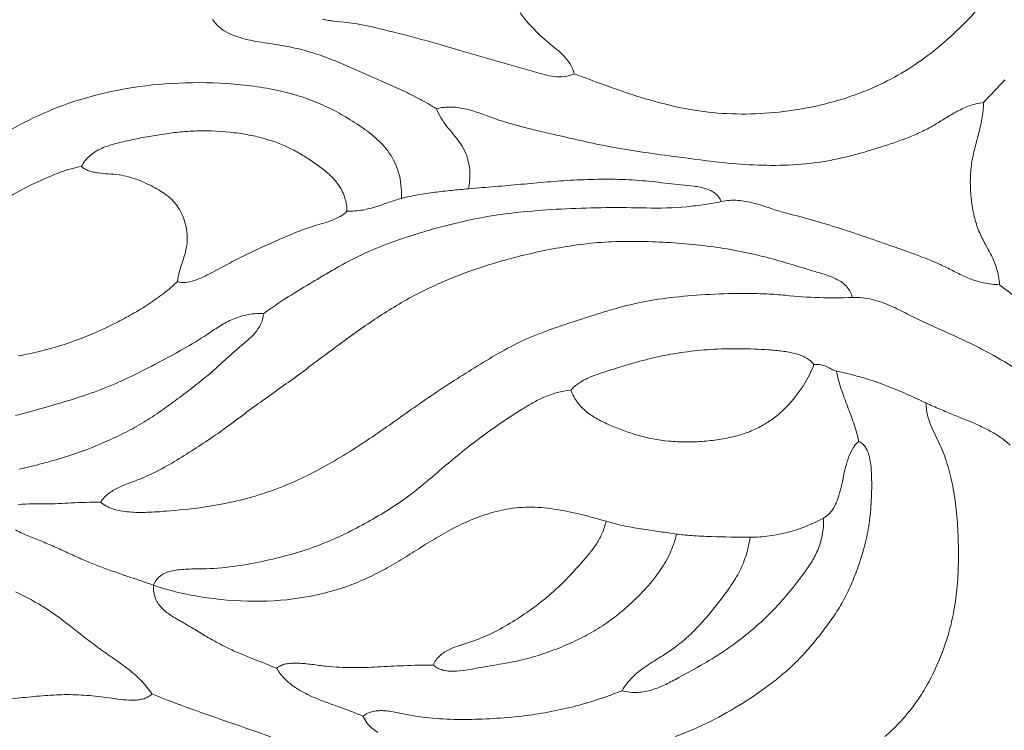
# Model space of a CAD drawing. Header units: millimetres. Extents: x 3808 to 296674, y 522 to 278159.
# Tile 7 of 13: x 174808 to 246065, y 38451 to 89907. Entities that reach past the tile are written whole.
import ezdxf

# ---------------------------------------------------------------- set-up
doc = ezdxf.new("R2010")
doc.units = ezdxf.units.MM
doc.layers.add('03_SMOOTH_PATHS_WATER_BRIDGES', color=7, linetype='CONTINUOUS', lineweight=18)

msp = doc.modelspace()

# ---------------------------------------------------------------- linework, layer by layer
at = {"layer": '03_SMOOTH_PATHS_WATER_BRIDGES'}
for points in [[(244249, 90803, -0.022248), (242754, 89227, -0.02189), (241134, 87786, -0.026214), (239361, 86493, -0.059424), (235194, 84437, -0.028075), (232741, 83722, -0.02677), (230104, 83257, -0.027776), (227376, 83076, -0.030901), (224647, 83213, -0.028585), (221998, 83678, -0.019564), (219472, 84377, -0.010778), (217105, 85189, -0.001189), (214931, 85995, -0.082846), (214219, 85785, -0.06025), (213493, 85787, -0.033619), (212767, 85927, -0.01004), (212055, 86129, 0.002806), (209370, 86906, -0.001353), (206662, 87686), (205319, 88078, 0.003618), (203971, 88459, 0.006851), (201203, 89170, 0.009828), (199793, 89493, 0.023462), (198298, 89730), (197507, 89808, -0.011287), (197122, 89858, -0.020504), (196758, 89929, -0.032535)], [(244249, 90803, -0.022248), (242754, 89227, -0.02189), (241134, 87786, -0.026214), (239361, 86493, -0.059424), (235194, 84437, -0.028075), (232741, 83722, -0.02677), (230104, 83257, -0.027776), (227376, 83076, -0.030901), (224647, 83213, -0.028585), (221998, 83678, -0.019564), (219472, 84377, -0.010778), (217105, 85189, -0.001189), (214931, 85995, 0.075037), (214624, 86730, 0.057125), (214165, 87314, 0.028332), (213617, 87808, -0.001077), (213040, 88274, -0.060029), (211016, 90412, -0.024519)], [(173122, 81285, -0.065241), (178736, 83977, -0.03278), (182084, 84837, -0.032114), (185816, 85292, -0.030586), (189819, 85279, -0.017266), (191775, 85085, -0.021188), (193601, 84762, -0.025067), (195245, 84310, -0.025342), (196726, 83735, -0.023459), (198083, 83049, -0.019551), (199355, 82260, -0.012143), (199967, 81828, -0.01956), (200550, 81359, -0.027147), (201085, 80839, -0.034337), (201556, 80253, -0.083295), (202230, 78827, -0.04162), (202399, 77958, -0.037731), (202431, 76968, -0.017475), (203631, 77223, -0.012141), (204845, 77407, -0.006849), (206068, 77545, -0.001613), (207292, 77662, 0.047416), (207387, 78770, 0.056143), (207276, 79672, 0.054404), (207006, 80415, 0.039855), (206627, 81048, 0.018142), (206186, 81620, -0.005405), (205731, 82178, -0.02852), (205312, 82772, -0.047831), (204977, 83449, 0.019302), (203783, 84144, 0.012394), (202521, 84775, 0.006108), (201220, 85367), (199906, 85945, 0.001761), (198595, 86523, 0.010664), (197259, 87073, 0.018568), (195855, 87557, 0.024532), (194343, 87934, 0.008923), (193539, 88076), (192720, 88203, -0.006902), (191909, 88339, -0.015688), (191129, 88506, -0.026556), (190403, 88726, -0.040417), (189753, 89022, -0.056512), (189202, 89416, -0.069589), (188773, 89931, 0.039869)], [(188773, 89931, 0.069589), (189202, 89416, 0.056512), (189753, 89022, 0.040417), (190403, 88726, 0.026556), (191129, 88506, 0.015688), (191909, 88339, 0.006902), (192720, 88203), (193539, 88076, -0.008923), (194343, 87934, -0.024532), (195855, 87557, -0.018568), (197259, 87073, -0.010664), (198595, 86523, -0.001761), (199906, 85945), (201220, 85367, -0.006108), (202521, 84775, -0.012394), (203783, 84144, -0.019302), (204977, 83449, -0.075671), (206074, 83580, -0.029773), (206610, 83532, -0.022888), (207140, 83427, -0.015894), (207666, 83280, -0.009163), (208188, 83106, 0.000946), (209230, 82731, 0.012111), (210279, 82395, 0.008649), (211337, 82105, 0.005016), (212407, 81842), (213492, 81591, 0.002634), (215710, 81087, 0.009288), (217986, 80627, 0.009175), (220313, 80256, 0.002521), (222692, 79934, 0.004561), (225128, 79624, 0.014667), (227621, 79406, 0.021375), (230146, 79371, 0.027466), (232593, 79574, 0.026992), (234864, 80030, 0.00884), (235940, 80325, 0.005303), (236987, 80644, 0.005656), (238010, 80977, 0.01033), (239001, 81335, 0.015421), (239950, 81734, 0.020923), (240846, 82190, 0.011083), (241692, 82704, -0.014716), (242546, 83213, -0.038027), (243479, 83641, -0.052791), (244560, 83912, 0.002496), (246103, 85552, -0.006562)], [(196758, 89929, 0.020504), (197122, 89858, 0.011287), (197507, 89808), (198298, 89730, -0.023462), (199793, 89493, -0.009828), (201203, 89170, -0.006851), (203971, 88459, -0.003618), (205319, 88078), (206662, 87686, 0.001353), (209370, 86906, -0.002806), (212055, 86129, 0.01004), (212767, 85927, 0.033619), (213493, 85787, 0.06025), (214219, 85785, 0.082846), (214931, 85995, 0.075037), (214624, 86730, 0.057125), (214165, 87314, 0.028332), (213617, 87808, -0.001077), (213040, 88274, -0.060029), (211016, 90412, -0.024519)], [(246103, 85552, -0.002496), (244560, 83912, -0.03952), (244439, 82714, -0.019683), (244187, 81592, 0.004103), (243901, 80488, 0.026973), (243681, 79341, 0.032743), (243605, 78116, 0.028899), (243681, 76865, 0.029751), (243895, 75665, 0.036192), (244233, 74591, 0.0181), (244444, 74122, 0.010163), (244671, 73684), (244902, 73261, -0.009147), (245126, 72833, -0.043035), (245507, 71893, -0.056142), (245718, 70718, 0.019534), (248723, 68515, 0.024372)], [(174021, 77068, -0.015921), (175226, 77731, -0.012076), (176491, 78338, -0.021212), (177814, 78880, -0.038183), (179282, 79282, -0.097032), (179898, 80065, -0.040393), (180294, 80354, -0.032093), (180738, 80588, -0.023802), (181224, 80779, -0.016385), (181743, 80936, -0.014175), (182855, 81192, -0.005502), (184022, 81425, -0.009523), (185232, 81627, -0.013408), (186478, 81778, -0.017219), (187756, 81854, -0.036271), (190340, 81724, -0.01933), (191574, 81525, -0.022511), (192715, 81241, -0.049303), (194658, 80447, -0.01972), (195509, 79952, -0.013951), (196320, 79404, -0.024071), (197102, 78798, -0.051564), (197785, 78080, -0.074942), (198279, 77184, -0.040417), (198428, 76648, -0.038575), (198495, 76042, 0.049407), (199638, 76126, 0.034324), (200626, 76374, 0.007787), (201532, 76687, -0.023115), (202431, 76968, 0.037731), (202399, 77958, 0.04162), (202230, 78827, 0.083295), (201556, 80253, 0.034337), (201085, 80839, 0.027147), (200550, 81359, 0.01956), (199967, 81828, 0.012143), (199355, 82260, 0.019551), (198083, 83049, 0.023459), (196726, 83735, 0.025342), (195245, 84310, 0.025067), (193601, 84762, 0.021188), (191775, 85085, 0.017266), (189819, 85279, 0.030586), (185816, 85292, 0.032114), (182084, 84837, 0.03278), (178736, 83977, 0.065241), (173122, 81285, 0.057421)], [(174021, 77068, -0.015921), (175226, 77731, -0.012076), (176491, 78338, -0.021212), (177814, 78880, -0.038183), (179282, 79282, 0.063532), (179521, 79099, 0.047465), (179807, 78966, 0.032332), (180130, 78874, 0.020401), (180483, 78813, 0.014417), (181237, 78742, -0.014927), (181995, 78669, -0.056577), (183334, 78326, -0.020186), (183924, 78075, -0.012913), (184475, 77795, -0.014787), (184995, 77499, -0.026858), (185477, 77168, -0.037921), (185912, 76778, -0.045086), (186288, 76304, -0.043221), (186596, 75730, -0.040698), (186816, 75079, -0.042458), (186929, 74381, -0.047675), (186916, 73667, -0.03792), (186772, 72964, -0.012212), (186559, 72277, 0.013308), (186352, 71605, 0.043027), (186227, 70949, -0.025117), (185229, 70092, -0.020075), (184130, 69308, -0.015899), (182955, 68591, -0.012434), (181732, 67936, -0.026158), (179174, 66800, -0.029873), (176309, 65903, -0.01951), (174710, 65564, -0.030641)], [(174514, 61251, 0.007878), (176729, 61851, 0.008173), (178894, 62502, 0.016551), (180973, 63240, 0.017642), (182929, 64102, 0.009555), (184797, 65050, 0.008512), (186616, 66046, 0.015378), (188364, 67113), (188787, 67394, -0.006455), (189214, 67671, -0.033958), (190125, 68169, -0.054355), (191183, 68520, -0.058493), (192477, 68634, -0.019067), (194227, 69828, -0.006391), (196056, 70944, -0.00188), (196978, 71492, -0.005335), (197911, 72029, -0.020459), (199856, 73026, -0.021798), (201957, 73869, -0.0138), (204185, 74586, -0.013289), (206506, 75207, -0.018382), (208957, 75698, -0.016871), (211577, 76023, -0.011124), (214333, 76211, -0.018396), (220152, 76274, 0.028361), (223084, 76367, 0.014694), (224410, 76523, 0.017512), (225579, 76736, 0.135977), (225136, 77331, 0.052325), (224819, 77528, 0.037922), (224452, 77673, 0.02558), (224045, 77777, 0.015864), (223608, 77851, 0.009304), (222686, 77954, -0.000586), (220812, 78156, 0.012841), (218896, 78315, 0.015615), (216909, 78353, 0.010527), (214913, 78288, 0.007274), (212976, 78157, 0.004526), (211089, 77985, -0.005105), (209214, 77823, 0.003825), (207292, 77662, 0.001613), (206068, 77545, 0.006849), (204845, 77407, 0.012141), (203631, 77223, 0.017475), (202431, 76968, 0.023115), (201532, 76687, -0.007787), (200626, 76374, -0.034324), (199638, 76126, -0.049407), (198495, 76042, -0.071652), (197995, 75653, -0.041257), (197385, 75370, -0.01725), (196713, 75146, 0.002585), (196026, 74940, 0.020157), (194724, 74469, 0.008038), (193479, 73937, 0.003342), (192236, 73380, 0.007573), (191026, 72806, 0.006871), (189870, 72211), (188694, 71586, -0.010966), (188071, 71269, -0.031528), (187438, 71012, -0.060879), (186817, 70882, -0.098904), (186227, 70949, -0.025117), (185229, 70092, -0.020075), (184130, 69308, -0.015899), (182955, 68591, -0.012434), (181732, 67936, -0.026158), (179174, 66800, -0.029873), (176309, 65903, -0.01951), (174710, 65564, -0.030641)], [(248723, 68515, -0.019534), (245718, 70718, -0.049137), (244548, 70856, -0.040599), (243549, 71166, -0.021189), (242650, 71575, 0.003132), (241778, 72012, 0.013133), (240876, 72416, 0.008808), (239941, 72788, 0.004805), (238984, 73138), (238018, 73479, 0.001285), (236081, 74159, 0.007239), (234116, 74812, 0.007635), (232098, 75409, 0.002991), (230045, 75969, -0.0119), (229527, 76123, -0.003366), (229002, 76297, 0.004629), (228468, 76471, 0.012379), (227923, 76630, 0.020015), (227363, 76753, 0.02731), (226788, 76824, 0.071784), (225579, 76736, -0.017512), (224410, 76523, -0.014694), (223084, 76367, -0.028361), (220152, 76274, 0.018396), (214333, 76211, 0.011124), (211577, 76023, 0.016871), (208957, 75698, 0.018382), (206506, 75207, 0.013289), (204185, 74586, 0.0138), (201957, 73869, 0.021798), (199856, 73026, 0.020459), (197911, 72029, 0.005335), (196978, 71492, 0.00188), (196056, 70944, 0.006391), (194227, 69828, 0.019067), (192477, 68634, -0.075768), (192238, 67838, -0.064305), (191828, 67211, -0.036726), (191311, 66693, -0.006321), (190750, 66219, 0.00957), (189650, 65249, -0.006507), (188557, 64273, -0.011755), (187418, 63342, -0.00639), (186239, 62448, -0.007759), (185037, 61580, -0.015508), (183785, 60763, -0.017616), (182455, 60022, -0.01472), (181052, 59354, -0.028523), (178042, 58224, -0.011234), (176429, 57765, -0.004611), (174773, 57350, -0.003715)], [(174732, 54806, -0.020706), (175719, 54847), (176696, 54847, 0.008302), (177615, 54870, 0.002154), (178530, 54913, -0.011657), (180671, 54977, -0.086737), (181216, 55573, -0.030916), (181553, 55806, -0.022347), (181923, 56007, -0.022088), (182725, 56346, 0.004066), (183549, 56662, 0.028407), (185095, 57395, 0.014247), (186533, 58236, 0.016235), (189284, 60049, 0.005793), (190601, 61013, -0.002439), (191910, 61984, -0.003414), (193238, 62936, 0.002809), (194569, 63887, 0.003877), (195879, 64858), (197181, 65837, -0.003635), (198492, 66806, -0.006177), (199826, 67752, -0.009078), (201198, 68664, -0.012329), (202620, 69523, -0.029747), (205667, 71031, -0.014068), (207318, 71671, -0.011921), (209034, 72238, -0.022777), (212650, 73160, -0.01298), (214614, 73518, -0.017603), (216652, 73763, -0.018035), (218722, 73856, -0.013188), (220829, 73819, -0.010945), (222969, 73682, -0.012618), (225056, 73450, -0.029924), (228850, 72701, -0.009319), (230626, 72195, 0.001841), (232385, 71665, -0.011132), (233256, 71398, -0.017887), (233668, 71241, -0.027744), (234050, 71055, -0.038897), (234391, 70828, -0.049747), (234682, 70549, -0.114842), (235069, 69792, -0.068732), (236508, 69647, -0.02587), (237177, 69451, -0.018915), (237820, 69197, -0.01173), (238444, 68905, -0.004514), (239054, 68596, 0.002831), (239657, 68288, 0.010526), (240257, 68000), (241462, 67461, -0.003024), (242660, 66916, -0.006359), (243840, 66353, -0.009857), (244989, 65758, -0.020191), (247169, 64448, -0.013189)], [(247169, 64448, 0.020191), (244989, 65758, 0.009857), (243840, 66353, 0.006359), (242660, 66916, 0.003024), (241462, 67461), (240257, 68000, -0.010526), (239657, 68288, -0.002831), (239054, 68596, 0.004514), (238444, 68905, 0.01173), (237820, 69197, 0.018915), (237177, 69451, 0.02587), (236508, 69647, 0.068732), (235069, 69792, -0.018377), (232681, 69780, -0.017441), (230216, 69951, 0.013568), (228882, 70048, 0.010358), (227505, 70084, 0.014215), (224759, 70015, 0.014654), (222197, 69815, 0.022624), (219837, 69453, 0.020758), (217637, 68901, 0.005312), (216577, 68579, 0.001661), (215529, 68244), (214489, 67907, 0.004864), (213462, 67561, 0.00846), (212459, 67192, 0.012333), (211489, 66789, 0.023106), (209665, 65863, 0.010279), (207938, 64836, 0.004497), (206248, 63773, 0.006573), (204591, 62680, 0.004599), (202972, 61552, -0.001539), (201358, 60414, -0.006416), (199718, 59297, -0.01005), (198034, 58229, -0.01488), (196286, 57238, -0.019974), (194425, 56350, -0.045672), (190253, 54997, -0.021378), (187959, 54589, -0.013849), (185429, 54322, -0.011856), (184060, 54237, -0.011805), (183380, 54230, -0.017038), (182726, 54260, -0.024176), (182112, 54339, -0.034217), (181554, 54477, -0.047997), (181069, 54686, -0.064363), (180671, 54977, 0.011657), (178530, 54913, -0.002154), (177615, 54870, -0.008302), (176696, 54847), (175719, 54847, 0.020706), (174732, 54806, 0.019692)], [(174773, 57350, 0.004611), (176429, 57765, 0.011234), (178042, 58224, 0.028523), (181052, 59354, 0.01472), (182455, 60022, 0.017616), (183785, 60763, 0.015508), (185037, 61580, 0.007759), (186239, 62448, 0.00639), (187418, 63342, 0.011755), (188557, 64273, 0.006507), (189650, 65249, -0.00957), (190750, 66219, 0.006321), (191311, 66693, 0.036726), (191828, 67211, 0.064305), (192238, 67838, 0.075768), (192477, 68634, 0.058493), (191183, 68520, 0.054355), (190125, 68169, 0.033958), (189214, 67671, 0.006455), (188787, 67394), (188364, 67113, -0.015378), (186616, 66046, -0.008512), (184797, 65050, -0.009555), (182929, 64102, -0.017642), (180973, 63240, -0.016551), (178894, 62502, -0.008173), (176729, 61851, -0.007878), (174514, 61251, -0.014328)], [(174504, 52956, 0.016206), (174973, 52725, 0.009487), (175462, 52514, 0.000615), (176462, 52114, -0.008475), (177439, 51693, -0.002163), (178397, 51256, 0.004297), (179359, 50822, 0.010472), (180346, 50412, 0.007178), (181370, 50032, 0.003554), (182415, 49669), (183462, 49314, -0.003348), (184491, 48958, -0.164048), (185068, 49685, -0.05928), (185492, 49893, -0.03979), (185985, 50024, -0.024639), (186529, 50096, -0.013417), (187108, 50129, -0.004472), (187704, 50141, 0.003718), (188301, 50153, 0.028676), (190551, 50354, 0.018739), (192626, 50743, 0.014887), (194590, 51238, 0.020696), (196439, 51845, 0.021045), (198158, 52583, 0.014232), (199781, 53419, 0.01328), (201335, 54323, 0.019201), (202805, 55311, 0.015698), (204178, 56395, 0.002118), (205508, 57523, -0.006424), (206853, 58637, -0.00979), (208238, 59710, -0.019898), (211164, 61697, -0.011772), (211932, 62158, -0.025779), (212751, 62568, -0.078914), (214699, 63079, -0.066297), (215275, 63587, -0.043202), (215978, 63975, -0.023459), (216765, 64282, -0.007517), (217590, 64548, -0.005725), (219252, 65050, -0.015436), (220979, 65491, -0.03868), (224828, 66028, -0.01756), (226908, 66080, -0.014712), (228993, 66000, -0.014532), (229999, 65907, -0.033622), (230923, 65734, -0.027147), (231336, 65600, -0.036122), (231707, 65426, -0.046085), (232028, 65205, -0.054727), (232292, 64931, -0.083542), (232811, 64919, -0.063535), (233211, 64780, -0.005279), (233556, 64601, 0.06407), (233912, 64468, -0.019075), (235886, 63965, -0.018945), (237537, 63405, -0.014002), (238996, 62798, -0.004763), (240394, 62153, 0.009599), (241414, 61699, 0.004214), (242394, 61296, -0.002142), (243328, 60917, -0.009466), (244209, 60535, -0.017632), (245033, 60124, -0.026122), (245795, 59657, -0.033726), (246488, 59108, -0.038655)], [(237415, 37993, 0.023065), (238434, 38964, 0.026265), (239352, 40031, 0.026334), (240160, 41202, 0.022802), (240866, 42479, 0.042751), (241994, 45339, 0.024138), (242382, 46908, 0.024398), (242632, 48641, 0.018809), (242740, 50579, 0.01483), (242721, 52564, 0.016879), (242588, 54428, 0.021841), (242331, 56148, 0.026836), (241933, 57734, 0.032532), (241385, 59173, 0.005816), (241061, 59842, -0.018461), (240751, 60524, -0.038396), (240511, 61276, -0.047922), (240394, 62153, 0.004763), (238996, 62798, 0.014002), (237537, 63405, 0.018945), (235886, 63965, 0.019075), (233912, 64468, 0.02945), (234270, 63147, 0.011209), (234716, 61915, -0.009708), (235165, 60686, -0.028317), (235532, 59375, -0.073988), (235798, 59200, -0.063524), (236008, 58957, -0.048236), (236168, 58656, -0.034636), (236285, 58306, -0.040911), (236418, 57501, -0.018004), (236462, 56622, -0.020266), (236428, 54867, -0.024251), (236249, 53210, -0.025776), (235927, 51704, -0.019575), (235494, 50316, -0.018081), (234980, 49005, -0.024125), (234377, 47780, -0.023097), (233676, 46656, -0.01327), (232907, 45601, -0.011487), (232096, 44587, -0.018451), (231230, 43627, -0.019751), (230292, 42741, -0.015256), (229289, 41919, -0.023685), (227137, 40420, -0.025258), (224806, 39101, -0.027812), (222252, 38005, -0.011111)], [(246488, 59108, 0.033726), (245795, 59657, 0.026122), (245033, 60124, 0.017632), (244209, 60535, 0.009466), (243328, 60917, 0.002142), (242394, 61296, -0.004214), (241414, 61699, -0.009599), (240394, 62153, 0.047922), (240511, 61276, 0.038396), (240751, 60524, 0.018461), (241061, 59842, -0.005816), (241385, 59173, -0.032532), (241933, 57734, -0.026836), (242331, 56148, -0.021841), (242588, 54428, -0.016879), (242721, 52564, -0.01483), (242740, 50579, -0.018809), (242632, 48641, -0.024398), (242382, 46908, -0.024138), (241994, 45339, -0.042751), (240866, 42479, -0.022802), (240160, 41202, -0.026334), (239352, 40031, -0.026265), (238434, 38964, -0.023065), (237415, 37993, -0.04085)], [(222252, 38005, 0.027812), (224806, 39101, 0.025258), (227137, 40420, 0.023685), (229289, 41919, 0.015256), (230292, 42741, 0.019751), (231230, 43627, 0.018451), (232096, 44587, 0.011487), (232907, 45601, 0.01327), (233676, 46656, 0.023097), (234377, 47780, 0.024125), (234980, 49005, 0.018081), (235494, 50316, 0.019575), (235927, 51704, 0.025776), (236249, 53210, 0.024251), (236428, 54867, 0.020266), (236462, 56622, 0.018004), (236418, 57501, 0.040911), (236285, 58306, 0.034636), (236168, 58656, 0.048236), (236008, 58957, 0.063524), (235798, 59200, 0.073988), (235532, 59375, 0.082498), (235075, 58816, 0.049979), (234758, 58111, 0.024295), (234532, 57314, 0.004888), (234346, 56478, -0.013278), (234148, 55656, -0.035521), (233890, 54904, -0.028839), (233722, 54570, -0.037536), (233519, 54273, -0.09866), (232986, 53819, -0.053526), (232882, 52550, -0.052285), (232558, 51494, -0.039256), (232081, 50587, -0.01891), (231520, 49769, -0.017676), (230313, 48233, -0.02191), (228993, 46804, -0.045405), (225958, 44306, -0.017921), (224288, 43261, -0.007364), (222505, 42268, -0.012987), (221562, 41779, -0.037321), (220572, 41384, -0.062557), (219523, 41195, -0.079409), (218403, 41319, -0.029732), (215089, 40222, -0.034001), (211426, 39517, -0.02767), (207267, 39239, -0.0192), (205196, 39287, -0.029285), (203180, 39530, -0.002653), (202195, 39726, 0.010076), (201718, 39810, 0.019137), (201256, 39865, 0.030094), (200815, 39873, 0.042818), (200398, 39820, 0.118798), (199653, 39468, 0.109148), (200298, 38609, 0.041821), (200734, 38292, 0.031369)], [(200734, 38292, -0.041821), (200298, 38609, -0.109148), (199653, 39468, 0.014502), (198792, 39823, 0.005343), (197904, 40149, -0.00331), (197012, 40472, -0.01228), (196142, 40818, -0.022324), (195321, 41213, -0.033814), (194574, 41680, -0.045919), (193926, 42248, -0.055572), (193403, 42940, 0.006265), (192517, 43304), (191613, 43662, -0.005688), (190716, 44028, -0.012062), (189848, 44419, -0.013145), (189024, 44846, -0.007639), (188232, 45299), (187449, 45766, 0.004281), (186655, 46234), (186250, 46467, -0.010624), (185852, 46708, -0.020912), (185477, 46968, -0.032466), (185141, 47260, -0.044592), (184859, 47593, -0.054448), (184646, 47980, -0.057845), (184518, 48431, -0.053343), (184491, 48958, 0.003348), (183462, 49314), (182415, 49669, -0.003554), (181370, 50032, -0.007178), (180346, 50412, -0.010472), (179359, 50822, -0.004297), (178397, 51256, 0.002163), (177439, 51693, 0.008475), (176462, 52114, -0.000615), (175462, 52514, -0.009487), (174973, 52725, -0.016206), (174504, 52956, -0.023673)], [(173426, 40645, -0.006519), (175018, 40816, -0.005424), (176641, 40967, -0.019277), (178259, 41038, -0.022235), (179856, 40962, -0.011776), (181479, 40774, 0.007876), (182308, 40668, 0.033393), (183103, 40630, 0.030291), (183471, 40663, 0.042274), (183810, 40743, 0.05522), (184114, 40881, 0.064599), (184375, 41088, 0.051769), (183609, 42047, 0.033348), (182695, 42858, 0.014239), (181698, 43586, -0.004156), (180683, 44296, -0.009256), (179701, 45038), (178736, 45796, 0.007651), (177760, 46543, 0.01586), (176742, 47248, 0.017554), (175658, 47890, 0.013402), (174516, 48475, 0.009578)], [(174516, 48475, -0.013402), (175658, 47890, -0.017554), (176742, 47248, -0.01586), (177760, 46543, -0.007651), (178736, 45796), (179701, 45038, 0.009256), (180683, 44296, 0.004156), (181698, 43586, -0.014239), (182695, 42858, -0.033348), (183609, 42047, -0.051769), (184375, 41088, 0.011012), (187202, 40006, 0.00345), (190096, 38993, -0.003838), (192986, 37978, -0.01145)], [(192986, 37978, 0.003838), (190096, 38993, -0.00345), (187202, 40006, -0.011012), (184375, 41088, -0.064599), (184114, 40881, -0.05522), (183810, 40743, -0.042274), (183471, 40663, -0.030291), (183103, 40630, -0.033393), (182308, 40668, -0.007876), (181479, 40774, 0.011776), (179856, 40962, 0.022235), (178259, 41038, 0.019277), (176641, 40967, 0.005424), (175018, 40816, 0.006519), (173426, 40645, 0.009725)]]:
    msp.add_lwpolyline(points, format="xyb", dxfattribs=at)
for points in [[(204977, 83449, -0.075671), (206074, 83580, -0.029773), (206610, 83532, -0.022888), (207140, 83427, -0.015894), (207666, 83280, -0.009163), (208188, 83106, 0.000946), (209230, 82731, 0.012111), (210279, 82395, 0.008649), (211337, 82105, 0.005016), (212407, 81842), (213492, 81591, 0.002634), (215710, 81087, 0.009288), (217986, 80627, 0.009175), (220313, 80256, 0.002521), (222692, 79934, 0.004561), (225128, 79624, 0.014667), (227621, 79406, 0.021375), (230146, 79371, 0.027466), (232593, 79574, 0.026992), (234864, 80030, 0.00884), (235940, 80325, 0.005303), (236987, 80644, 0.005656), (238010, 80977, 0.01033), (239001, 81335, 0.015421), (239950, 81734, 0.020923), (240846, 82190, 0.011083), (241692, 82704, -0.014716), (242546, 83213, -0.038027), (243479, 83641, -0.052791), (244560, 83912, -0.03952), (244439, 82714, -0.019683), (244187, 81592, 0.004103), (243901, 80488, 0.026973), (243681, 79341, 0.032743), (243605, 78116, 0.028899), (243681, 76865, 0.029751), (243895, 75665, 0.036192), (244233, 74591, 0.0181), (244444, 74122, 0.010163), (244671, 73684), (244902, 73261, -0.009147), (245126, 72833, -0.043035), (245507, 71893, -0.056142), (245718, 70718, -0.049137), (244548, 70856, -0.040599), (243549, 71166, -0.021189), (242650, 71575, 0.003132), (241778, 72012, 0.013133), (240876, 72416, 0.008808), (239941, 72788, 0.004805), (238984, 73138), (238018, 73479, 0.001285), (236081, 74159, 0.007239), (234116, 74812, 0.007635), (232098, 75409, 0.002991), (230045, 75969, -0.0119), (229527, 76123, -0.003366), (229002, 76297, 0.004629), (228468, 76471, 0.012379), (227923, 76630, 0.020015), (227363, 76753, 0.02731), (226788, 76824, 0.071784), (225579, 76736, 0.135977), (225136, 77331, 0.052325), (224819, 77528, 0.037922), (224452, 77673, 0.02558), (224045, 77777, 0.015864), (223608, 77851, 0.009304), (222686, 77954, -0.000586), (220812, 78156, 0.012841), (218896, 78315, 0.015615), (216909, 78353, 0.010527), (214913, 78288, 0.007274), (212976, 78157, 0.004526), (211089, 77985, -0.005105), (209214, 77823, 0.003825), (207292, 77662, 0.047416), (207387, 78770, 0.056143), (207276, 79672, 0.054404), (207006, 80415, 0.039855), (206627, 81048, 0.018142), (206186, 81620, -0.005405), (205731, 82178, -0.02852), (205312, 82772, -0.047831)], [(179282, 79282, -0.097032), (179898, 80065, -0.040393), (180294, 80354, -0.032093), (180738, 80588, -0.023802), (181224, 80779, -0.016385), (181743, 80936, -0.014175), (182855, 81192, -0.005502), (184022, 81425, -0.009523), (185232, 81627, -0.013408), (186478, 81778, -0.017219), (187756, 81854, -0.036271), (190340, 81724, -0.01933), (191574, 81525, -0.022511), (192715, 81241, -0.049303), (194658, 80447, -0.01972), (195509, 79952, -0.013951), (196320, 79404, -0.024071), (197102, 78798, -0.051564), (197785, 78080, -0.074942), (198279, 77184, -0.040417), (198428, 76648, -0.038575), (198495, 76042, -0.071652), (197995, 75653, -0.041257), (197385, 75370, -0.01725), (196713, 75146, 0.002585), (196026, 74940, 0.020157), (194724, 74469, 0.008038), (193479, 73937, 0.003342), (192236, 73380, 0.007573), (191026, 72806, 0.006871), (189870, 72211), (188694, 71586, -0.010966), (188071, 71269, -0.031528), (187438, 71012, -0.060879), (186817, 70882, -0.098904), (186227, 70949, -0.043027), (186352, 71605, -0.013308), (186559, 72277, 0.012212), (186772, 72964, 0.03792), (186916, 73667, 0.047675), (186929, 74381, 0.042458), (186816, 75079, 0.040698), (186596, 75730, 0.043221), (186288, 76304, 0.045086), (185912, 76778, 0.037921), (185477, 77168, 0.026858), (184995, 77499, 0.014787), (184475, 77795, 0.012913), (183924, 78075, 0.020186), (183334, 78326, 0.056577), (181995, 78669, 0.014927), (181237, 78742, -0.014417), (180483, 78813, -0.020401), (180130, 78874, -0.032332), (179807, 78966, -0.047465), (179521, 79099, -0.063532)], [(235069, 69792, 0.114842), (234682, 70549, 0.049747), (234391, 70828, 0.038897), (234050, 71055, 0.027744), (233668, 71241, 0.017887), (233256, 71398, 0.011132), (232385, 71665, -0.001841), (230626, 72195, 0.009319), (228850, 72701, 0.029924), (225056, 73450, 0.012618), (222969, 73682, 0.010945), (220829, 73819, 0.013188), (218722, 73856, 0.018035), (216652, 73763, 0.017603), (214614, 73518, 0.01298), (212650, 73160, 0.022777), (209034, 72238, 0.011921), (207318, 71671, 0.014068), (205667, 71031, 0.029747), (202620, 69523, 0.012329), (201198, 68664, 0.009078), (199826, 67752, 0.006177), (198492, 66806, 0.003635), (197181, 65837), (195879, 64858, -0.003877), (194569, 63887, -0.002809), (193238, 62936, 0.003414), (191910, 61984, 0.002439), (190601, 61013, -0.005793), (189284, 60049, -0.016235), (186533, 58236, -0.014247), (185095, 57395, -0.028407), (183549, 56662, -0.004066), (182725, 56346, 0.022088), (181923, 56007, 0.022347), (181553, 55806, 0.030916), (181216, 55573, 0.086737), (180671, 54977, 0.064363), (181069, 54686, 0.047997), (181554, 54477, 0.034217), (182112, 54339, 0.024176), (182726, 54260, 0.017038), (183380, 54230, 0.011805), (184060, 54237, 0.011856), (185429, 54322, 0.013849), (187959, 54589, 0.021378), (190253, 54997, 0.045672), (194425, 56350, 0.019974), (196286, 57238, 0.01488), (198034, 58229, 0.01005), (199718, 59297, 0.006416), (201358, 60414, 0.001539), (202972, 61552, -0.004599), (204591, 62680, -0.006573), (206248, 63773, -0.004497), (207938, 64836, -0.010279), (209665, 65863, -0.023106), (211489, 66789, -0.012333), (212459, 67192, -0.00846), (213462, 67561, -0.004864), (214489, 67907), (215529, 68244, -0.001661), (216577, 68579, -0.005312), (217637, 68901, -0.020758), (219837, 69453, -0.022624), (222197, 69815, -0.014654), (224759, 70015, -0.014215), (227505, 70084, -0.010358), (228882, 70048, -0.013568), (230216, 69951, 0.017441), (232681, 69780, 0.018377)], [(232292, 64931, 0.054727), (232028, 65205, 0.046085), (231707, 65426, 0.036122), (231336, 65600, 0.027147), (230923, 65734, 0.033622), (229999, 65907, 0.014532), (228993, 66000, 0.014712), (226908, 66080, 0.01756), (224828, 66028, 0.03868), (220979, 65491, 0.015436), (219252, 65050, 0.005725), (217590, 64548, 0.007517), (216765, 64282, 0.023459), (215978, 63975, 0.043202), (215275, 63587, 0.066297), (214699, 63079, 0.072467), (215172, 62195, 0.063588), (215829, 61517, 0.043561), (216626, 60988, 0.022785), (217523, 60551, 0.034456), (219513, 59825, 0.04604), (221794, 59393, 0.022546), (223049, 59333, 0.020582), (224332, 59382, 0.021347), (225580, 59533, 0.025281), (226734, 59782, 0.030974), (227748, 60125, 0.033531), (228633, 60559, 0.032815), (229417, 61083, 0.028669), (230125, 61696, 0.051566), (231367, 63175, 0.056333)], [(232292, 64931, -0.056333), (231367, 63175, -0.051566), (230125, 61696, -0.028669), (229417, 61083, -0.032815), (228633, 60559, -0.033531), (227748, 60125, -0.030974), (226734, 59782, -0.025281), (225580, 59533, -0.021347), (224332, 59382, -0.020582), (223049, 59333, -0.022546), (221794, 59393, -0.04604), (219513, 59825, -0.034456), (217523, 60551, -0.022785), (216626, 60988, -0.043561), (215829, 61517, -0.063588), (215172, 62195, -0.072467), (214699, 63079, 0.078914), (212751, 62568, 0.025779), (211932, 62158, 0.011772), (211164, 61697, 0.019898), (208238, 59710, 0.00979), (206853, 58637, 0.006424), (205508, 57523, -0.002118), (204178, 56395, -0.015698), (202805, 55311, -0.019201), (201335, 54323, -0.01328), (199781, 53419, -0.014232), (198158, 52583, -0.021045), (196439, 51845, -0.020696), (194590, 51238, -0.014887), (192626, 50743, -0.018739), (190551, 50354, -0.028676), (188301, 50153, -0.003718), (187704, 50141, 0.004472), (187108, 50129, 0.013417), (186529, 50096, 0.024639), (185985, 50024, 0.03979), (185492, 49893, 0.05928), (185068, 49685, 0.164048), (184491, 48958, 0.025016), (186078, 48490, 0.019886), (187882, 48127, 0.037417), (191779, 47793, 0.046264), (195561, 48111, 0.023157), (197311, 48507, 0.02438), (198927, 49038, 0.023054), (200394, 49684, 0.016458), (201748, 50414, 0.008129), (203041, 51196, -0.000869), (204324, 51998, -0.010808), (205646, 52783, -0.021099), (207049, 53498, -0.029783), (208574, 54088, -0.035649), (210261, 54496, -0.027719), (211165, 54594, -0.022709), (212085, 54601, -0.03301), (213924, 54403, -0.020252), (215678, 54025, -0.009313), (217245, 53588, 0.020206), (218634, 53241, 0.013311), (219947, 53005, 0.004506), (221182, 52830, -0.006316), (222338, 52662, 0.014742), (222826, 52600, 0.007895), (223433, 52550, 0.008229), (224870, 52479, 0.007951), (227662, 52431, 0.034269), (229065, 52528, 0.031079), (230447, 52806, 0.0604), (232986, 53819, 0.09866), (233519, 54273, 0.037536), (233722, 54570, 0.028839), (233890, 54904, 0.035521), (234148, 55656, 0.013278), (234346, 56478, -0.004888), (234532, 57314, -0.024295), (234758, 58111, -0.049979), (235075, 58816, -0.082498), (235532, 59375, 0.028317), (235165, 60686, 0.009708), (234716, 61915, -0.011209), (234270, 63147, -0.02945), (233912, 64468, -0.06407), (233556, 64601, 0.005279), (233211, 64780, 0.063535), (232811, 64919, 0.083542)], [(217245, 53588, 0.009313), (215678, 54025, 0.020252), (213924, 54403, 0.03301), (212085, 54601, 0.022709), (211165, 54594, 0.027719), (210261, 54496, 0.035649), (208574, 54088, 0.029783), (207049, 53498, 0.021099), (205646, 52783, 0.010808), (204324, 51998, 0.000869), (203041, 51196, -0.008129), (201748, 50414, -0.016458), (200394, 49684, -0.023054), (198927, 49038, -0.02438), (197311, 48507, -0.023157), (195561, 48111, -0.046264), (191779, 47793, -0.037417), (187882, 48127, -0.019886), (186078, 48490, -0.025016), (184491, 48958, 0.053343), (184518, 48431, 0.057845), (184646, 47980, 0.054448), (184859, 47593, 0.044592), (185141, 47260, 0.032466), (185477, 46968, 0.020912), (185852, 46708, 0.010624), (186250, 46467), (186655, 46234, -0.004281), (187449, 45766), (188232, 45299, 0.007639), (189024, 44846, 0.013145), (189848, 44419, 0.012062), (190716, 44028, 0.005688), (191613, 43662), (192517, 43304, -0.006265), (193403, 42940, -0.076805), (193703, 43136, -0.055896), (194069, 43254, -0.037216), (194490, 43308, -0.02381), (194953, 43312, -0.01439), (195445, 43278, -0.007316), (195957, 43222, 0.00308), (196987, 43093, 0.02714), (198901, 42988, 0.008745), (199810, 43002, 0.004366), (200714, 43040, -0.002316), (202602, 43132, -0.011946), (204745, 43171, -0.116157), (205209, 43853, -0.04389), (205533, 44103, -0.031698), (205902, 44308, -0.020647), (206304, 44479, -0.011161), (206728, 44628), (207161, 44768, 0.005462), (207593, 44909, 0.034777), (209199, 45592, 0.023172), (210656, 46425, 0.018138), (212022, 47353, 0.022137), (213294, 48375, 0.020056), (214462, 49497, 0.011505), (215557, 50691, 0.011566), (216084, 51310, 0.027005), (216565, 51976, 0.040118), (216965, 52723, 0.047626)], [(217245, 53588, -0.047626), (216965, 52723, -0.040118), (216565, 51976, -0.027005), (216084, 51310, -0.011566), (215557, 50691, -0.011505), (214462, 49497, -0.020056), (213294, 48375, -0.022137), (212022, 47353, -0.018138), (210656, 46425, -0.023172), (209199, 45592, -0.034777), (207593, 44909, -0.005462), (207161, 44768), (206728, 44628, 0.011161), (206304, 44479, 0.020647), (205902, 44308, 0.031698), (205533, 44103, 0.04389), (205209, 43853, 0.116157), (204745, 43171, 0.062494), (205060, 42954, 0.053377), (205415, 42816, 0.041105), (205806, 42744, 0.029693), (206224, 42727, 0.033068), (207111, 42809, 0.007657), (208020, 42966, -0.000223), (209753, 43270, 0.006013), (210575, 43427, 0.010358), (211374, 43607, 0.022681), (212914, 44068, 0.018244), (214367, 44635, 0.018964), (215722, 45279, 0.024469), (216977, 46015, 0.024453), (218133, 46861, 0.019262), (219203, 47798, 0.021003), (220192, 48807, 0.029052), (221080, 49916, 0.042889), (221826, 51173, 0.057247), (222338, 52662, 0.006316), (221182, 52830, -0.004506), (219947, 53005, -0.013311), (218634, 53241, -0.020206)], [(227662, 52431, 0.034269), (229065, 52528, 0.031079), (230447, 52806, 0.0604), (232986, 53819, -0.053526), (232882, 52550, -0.052285), (232558, 51494, -0.039256), (232081, 50587, -0.01891), (231520, 49769, -0.017676), (230313, 48233, -0.02191), (228993, 46804, -0.045405), (225958, 44306, -0.017921), (224288, 43261, -0.007364), (222505, 42268, -0.012987), (221562, 41779, -0.037321), (220572, 41384, -0.062557), (219523, 41195, -0.079409), (218403, 41319, -0.072082), (219138, 42280, -0.0253), (219587, 42681, -0.017554), (220073, 43045, -0.010075), (220583, 43385, -0.002906), (221105, 43713, 0.004158), (221625, 44043, 0.011388), (222131, 44385, 0.02761), (223071, 45142, 0.021554), (223926, 45981, 0.015037), (224719, 46882, 0.008498), (225473, 47825, 0.013767), (226196, 48801, 0.029802), (226842, 49855, 0.042296), (227351, 51046, 0.047827)], [(222338, 52662, 0.014742), (222826, 52600, 0.007895), (223433, 52550, 0.008229), (224870, 52479, 0.007951), (227662, 52431, -0.047827), (227351, 51046, -0.042296), (226842, 49855, -0.029802), (226196, 48801, -0.013767), (225473, 47825, -0.008498), (224719, 46882, -0.015037), (223926, 45981, -0.021554), (223071, 45142, -0.02761), (222131, 44385, -0.011388), (221625, 44043, -0.004158), (221105, 43713, 0.002906), (220583, 43385, 0.010075), (220073, 43045, 0.017554), (219587, 42681, 0.0253), (219138, 42280, 0.072082), (218403, 41319, -0.029732), (215089, 40222, -0.034001), (211426, 39517, -0.02767), (207267, 39239, -0.0192), (205196, 39287, -0.029285), (203180, 39530, -0.002653), (202195, 39726, 0.010076), (201718, 39810, 0.019137), (201256, 39865, 0.030094), (200815, 39873, 0.042818), (200398, 39820, 0.118798), (199653, 39468, 0.014502), (198792, 39823, 0.005343), (197904, 40149, -0.00331), (197012, 40472, -0.01228), (196142, 40818, -0.022324), (195321, 41213, -0.033814), (194574, 41680, -0.045919), (193926, 42248, -0.055572), (193403, 42940, -0.076805), (193703, 43136, -0.055896), (194069, 43254, -0.037216), (194490, 43308, -0.02381), (194953, 43312, -0.01439), (195445, 43278, -0.007316), (195957, 43222, 0.00308), (196987, 43093, 0.02714), (198901, 42988, 0.008745), (199810, 43002, 0.004366), (200714, 43040, -0.002316), (202602, 43132, -0.011946), (204745, 43171, 0.062494), (205060, 42954, 0.053377), (205415, 42816, 0.041105), (205806, 42744, 0.029693), (206224, 42727, 0.033068), (207111, 42809, 0.007657), (208020, 42966, -0.000223), (209753, 43270, 0.006013), (210575, 43427, 0.010358), (211374, 43607, 0.022681), (212914, 44068, 0.018244), (214367, 44635, 0.018964), (215722, 45279, 0.024469), (216977, 46015, 0.024453), (218133, 46861, 0.019262), (219203, 47798, 0.021003), (220192, 48807, 0.029052), (221080, 49916, 0.042889), (221826, 51173, 0.057247)]]:
    msp.add_lwpolyline(points, format="xyb", close=True, dxfattribs=at)

doc.saveas('drawing.dxf')
